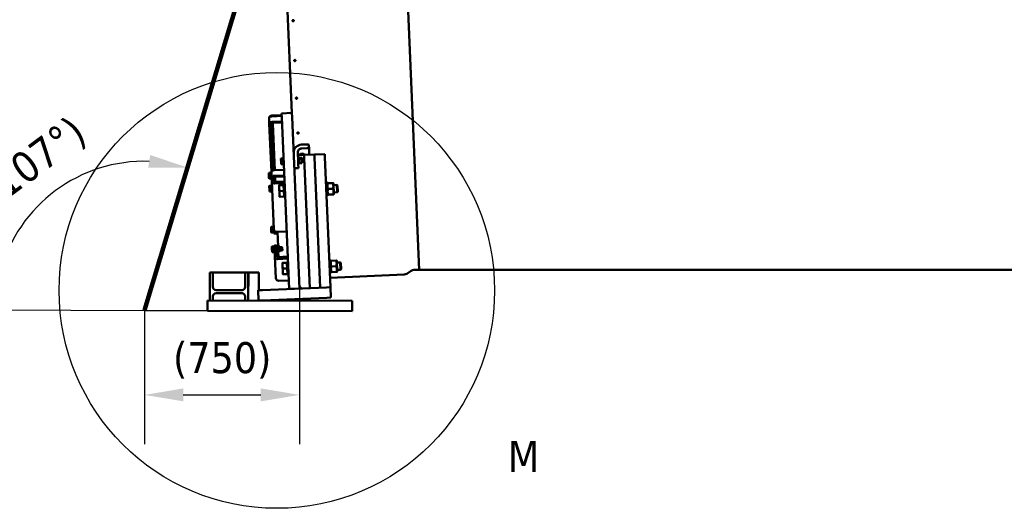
# Model space of a CAD drawing. Header units: millimetres. Extents: x 0 to 63075, y 0 to 44550.
# Tile 10 of 49: x 14633 to 19398, y 33088 to 35451. Entities that reach past the tile are written whole.
import ezdxf

# ---------------------------------------------------------------- set-up
doc = ezdxf.new("R2010")
doc.units = ezdxf.units.MM
doc.header["$LTSCALE"] = 75
for name, color, linetype, lineweight in [('Detail Boundary (ISO)', 7, 'Continuous', 25), ('Dimension (ISO)', 7, 'Continuous', 25), ('Sketch Geometry (ISO)', 7, 'Continuous', 25), ('Visible (ISO)', 7, 'Continuous', 50)]:
    doc.layers.add(name, color=color, linetype=linetype, lineweight=lineweight)
doc.styles.add('Label Text (ISO)', font='tahoma.ttf')
doc.styles.add('Note Text (ISO)', font='tahoma.ttf')
doc.dimstyles.new('Default (ISO)', dxfattribs={"dimscale": 75, "dimtxt": 2, "dimasz": 2.5, "dimexe": 3.175, "dimexo": 0, "dimgap": 0.762, "dimtad": 1, "dimrnd": 1e-08, "dimtxsty": 'Note Text (ISO)', "dimcen": 0.09, "dimdle": 10, "dimclrd": 256, "dimclre": 256, "dimclrt": 256, "dimazin": 2, "dimtfac": 1, "dimtmove": 0, "dimatfit": 3, "dimfxl": 1, "dimtolj": 1, "dimtzin": 0, "dimlwd": -1, "dimlwe": -1, "dimarcsym": 0})

# ---------------------------------------------------------------- blocks, each defined once
blk = doc.blocks.new('2dDetail1')
at = {"layer": 'Detail Boundary (ISO)'}
blk.add_circle((211.702, 455.222), 14.05, dxfattribs=at)
at = {"layer": 'Detail Boundary (ISO)', "insert": (226.6, 443.518), "char_height": 2, "attachment_point": 7, "style": 'Label Text (ISO)'}
blk.add_mtext('M', dxfattribs=at)
blk = doc.blocks.new('*D60')
at = {"layer": 'Defpoints', "color": 0, "transparency": 16777216}
for p in [(15897.9, 36236.9), (15004.3, 34727.6), (15236, 34043.5), (15236.8, 34043.5)]:
    blk.add_point(p, dxfattribs=at)
at = {"layer": 'Dimension (ISO)', "transparency": 16777216}
blk.add_line((15236, 34043.5), (14276.1, 34045.9), dxfattribs=at)
blk.add_arc((15236.8, 34043.5), 722.5, 88.1379, 164.9486, dxfattribs=at)
for points in [[(15265.3, 34796.5), (15255.2, 34734.8), (15445.3, 34735.3)], [(14570, 34227), (14508.1, 34235.3), (14514.2, 34045.3)]]:
    blk.add_solid(points, dxfattribs=at)
at = {"layer": 'Dimension (ISO)', "transparency": 16777216, "insert": (14425, 34659.1), "char_height": 150, "attachment_point": 1, "rotation": 36.5432, "style": 'Note Text (ISO)'}
blk.add_mtext('\\A1;(107°)', dxfattribs=at)
blk = doc.blocks.new('*D61')
at = {"layer": 'Defpoints', "color": 0, "transparency": 16777216}
for p in [(15987.5, 34150.7), (15237.5, 34045.8), (15987.5, 33636.3)]:
    blk.add_point(p, dxfattribs=at)
at = {"layer": 'Dimension (ISO)', "transparency": 16777216}
for p, q in [((15987.5, 34150.7), (15987.5, 33398.2)), ((15237.5, 34045.8), (15237.5, 33398.2)), ((15425, 33636.3), (15800, 33636.3))]:
    blk.add_line(p, q, dxfattribs=at)
for points in [[(15425, 33667.6), (15425, 33605.1), (15237.5, 33636.3)], [(15800, 33667.6), (15800, 33605.1), (15987.5, 33636.3)]]:
    blk.add_solid(points, dxfattribs=at)
at = {"layer": 'Dimension (ISO)', "transparency": 16777216, "insert": (15375.4, 33891.7), "char_height": 150, "attachment_point": 1, "style": 'Note Text (ISO)'}
blk.add_mtext('\\A1;(750)', dxfattribs=at)

msp = doc.modelspace()

# ---------------------------------------------------------------- linework, layer by layer
at = {"layer": 'Dimension (ISO)'}
msp.add_line((15541.6635, 34042.7596), (15236.7594, 34043.5078), dxfattribs=at)
at = {"layer": 'Sketch Geometry (ISO)', "color": 1, "linetype": 'Continuous', "lineweight": 100, "true_color": 0xff0000}
msp.add_line((15897.851, 36236.8922), (15237.4557, 34045.8178), dxfattribs=at)
at = {"layer": 'Visible (ISO)'}
for p, q in [((16566.7638, 34241.6873), (16388.8957, 38382.8693)), ((16388.8957, 38382.8693), (16566.7638, 34241.6873)), ((15950.9809, 34999.9042), (15806.9675, 38352.8702)), ((15839.932, 34975.3555), (15841.0841, 34948.5334)), ((15853.4563, 34986.7309), (15901.4121, 34988.7906)), ((15853.6187, 34982.9498), (15901.5745, 34985.0095)), ((15950.9809, 34999.9042), (15901.0269, 34997.7586)), ((15901.8852, 34977.777), (15901.0269, 34997.7586)), ((15901.8852, 34977.777), (15937.5017, 34148.5416)), ((15950.9809, 34999.9042), (15951.8391, 34979.9226)), ((15951.8391, 34979.9226), (15987.4557, 34150.6871)), ((15841.0841, 34948.5334), (15851.1179, 34714.9219)), ((15860.8208, 34722.0531), (15851.0748, 34948.9625)), ((15902.7266, 34958.1875), (15854.7708, 34956.1277)), ((15902.9411, 34953.1921), (15854.9853, 34951.1323)), ((15858.1504, 34947.3535), (15857.9933, 34951.0104)), ((15867.8019, 34722.645), (15858.1504, 34947.3535)), ((15997.6054, 34846.5294), (16022.5823, 34847.6022)), ((16033.5323, 34825.6995), (16032.7545, 34843.809)), ((15981.124, 34764.1786), (15979.1794, 34809.4522)), ((15983.4047, 34780.9896), (15984.216, 34782.5454)), ((15983.9997, 34795.4181), (16009.7624, 34796.5247)), ((15984.8053, 34783.4475), (15996.5849, 34783.9535)), ((15998.1911, 34781.6246), (15997.2494, 34783.1051)), ((16023.3602, 34829.4927), (15998.3832, 34828.4199)), ((16009.7624, 34796.5247), (16059.7163, 34798.6703)), ((16009.7624, 34796.5247), (16010.406, 34781.5385)), ((16010.406, 34781.5385), (16009.7624, 34796.5247)), ((16033.5323, 34825.6995), (16034.7393, 34797.5975)), ((16059.7163, 34798.6703), (16109.6702, 34800.8158)), ((16059.7163, 34798.6703), (16060.36, 34783.6841)), ((16060.36, 34783.6841), (16059.7163, 34798.6703)), ((16060.36, 34783.6841), (16087.3635, 34154.9783)), ((16087.3635, 34154.9783), (16060.36, 34783.6841)), ((16109.6702, 34800.8158), (16110.3139, 34785.8296)), ((16110.3139, 34785.8296), (16137.3175, 34157.1239)), ((15863.8478, 34744.7937), (15866.845, 34744.9224)), ((15897.4516, 34778.0485), (15897.8672, 34778.8454)), ((15897.4516, 34778.0485), (15897.483, 34777.3182)), ((15897.483, 34777.3182), (15897.8781, 34768.1205)), ((15897.8781, 34768.1205), (15898.3616, 34756.8618)), ((15898.3616, 34756.8618), (15898.4815, 34754.0706)), ((15906.5724, 34780.0919), (15898.4516, 34779.7431)), ((15898.4815, 34754.0706), (15898.9639, 34753.3122)), ((15906.7767, 34775.334), (15898.656, 34774.9853)), ((15907.3625, 34761.6965), (15899.2417, 34761.3477)), ((15907.7439, 34752.8167), (15899.6231, 34752.468)), ((15906.5724, 34780.0919), (15906.7767, 34775.334)), ((15906.6756, 34777.689), (15907.4749, 34777.7233)), ((15906.7767, 34775.334), (15907.3625, 34761.6965)), ((15907.346, 34780.7255), (15908.0631, 34781.507)), ((15908.569, 34752.2518), (15907.346, 34780.7255)), ((15907.3625, 34761.6965), (15907.7439, 34752.8167)), ((15907.6406, 34755.2197), (15908.44, 34755.254)), ((15908.0631, 34781.507), (15910.311, 34781.6036)), ((15908.0631, 34781.507), (15909.3504, 34751.5346)), ((15908.569, 34752.2518), (15909.3504, 34751.5346)), ((15909.3504, 34751.5346), (15911.5984, 34751.6312)), ((15980.5469, 34777.6138), (15983.5442, 34777.7425)), ((15981.124, 34764.1786), (15981.6943, 34750.9016)), ((15981.2335, 34761.6286), (15984.2308, 34761.7573)), ((15981.6943, 34750.9016), (15982.4197, 34734.0124)), ((15983.4047, 34780.9896), (15984.3702, 34758.5103)), ((15984.3702, 34758.5103), (15985.3119, 34757.0298)), ((15985.1876, 34774.5477), (15996.9671, 34775.0536)), ((15985.7731, 34760.9146), (15997.5527, 34761.4206)), ((15985.9764, 34756.1815), (15997.756, 34756.6874)), ((15999.1566, 34759.1454), (15998.1911, 34781.6246)), ((15998.3305, 34778.3776), (16006.2962, 34778.7198)), ((15999.1566, 34759.1454), (15998.3453, 34757.5896)), ((15999.0171, 34762.3924), (16006.9828, 34762.7345)), ((16006.9828, 34762.7345), (16006.2962, 34778.7198)), ((16007.5747, 34777.5467), (16006.2962, 34778.7198)), ((16008.156, 34764.0129), (16006.9828, 34762.7345)), ((16007.5747, 34777.5467), (16008.156, 34764.0129)), ((16010.406, 34781.5385), (16037.4096, 34152.8327)), ((16037.4096, 34152.8327), (16010.406, 34781.5385)), ((15838.4087, 34707.8703), (15839.3379, 34709.6523)), ((15838.4087, 34707.8703), (15838.4816, 34706.1742)), ((15838.4816, 34706.1742), (15838.9313, 34695.7038)), ((15838.9313, 34695.7038), (15839.3734, 34685.411)), ((15847.5206, 34710.1183), (15839.3999, 34709.7695)), ((15847.8255, 34703.0197), (15839.7048, 34702.6709)), ((15848.4201, 34689.1776), (15840.2993, 34688.8288)), ((15847.5206, 34710.1183), (15847.8255, 34703.0197)), ((15847.6326, 34707.5108), (15848.432, 34707.5451)), ((15847.8255, 34703.0197), (15848.4201, 34689.1776)), ((15848.4201, 34689.1776), (15848.7097, 34682.434)), ((15849.3971, 34685.0758), (15848.432, 34707.5451)), ((15848.5712, 34704.3031), (15851.5685, 34704.4318)), ((15849.2578, 34688.3178), (15852.2551, 34688.4466)), ((15851.1179, 34714.9219), (15852.27, 34688.0999)), ((15852.5918, 34680.6068), (15852.27, 34688.0999)), ((15862.2607, 34688.529), (15862.5826, 34681.0359)), ((15862.3065, 34688.8783), (15869.2394, 34689.1761)), ((15864.8046, 34722.5162), (15912.7604, 34724.576)), ((15913.9125, 34697.7539), (15865.9567, 34695.6942)), ((15914.127, 34692.7585), (15866.1712, 34690.6988)), ((15870.2037, 34666.7254), (15869.1685, 34690.8275)), ((15982.4599, 34733.0764), (15962.4783, 34732.2181)), ((15982.4197, 34734.0124), (15982.4599, 34733.0764)), ((15839.3734, 34685.411), (15839.4386, 34683.8924)), ((15839.4386, 34683.8924), (15840.5172, 34682.1967)), ((15848.7097, 34682.434), (15840.589, 34682.0852)), ((15841.0886, 34645.4766), (15841.6164, 34646.4888)), ((15841.0886, 34645.4766), (15841.195, 34642.9991)), ((15841.195, 34642.9991), (15841.6707, 34631.9227)), ((15850.2055, 34647.6076), (15842.0848, 34647.2588)), ((15848.5977, 34685.0415), (15849.3971, 34685.0758)), ((15850.2055, 34647.6076), (15850.5675, 34639.1801)), ((15850.3125, 34645.1171), (15851.1119, 34645.1514)), ((15850.9829, 34648.1536), (15851.7, 34648.9351)), ((15852.2059, 34619.6799), (15850.9829, 34648.1536)), ((15851.7, 34648.9351), (15853.948, 34649.0317)), ((15851.7, 34648.9351), (15852.9874, 34618.9627)), ((15852.5918, 34680.6068), (15852.8849, 34673.7829)), ((15853.0707, 34669.4568), (15852.8849, 34673.7829)), ((15863.0905, 34436.1719), (15853.0707, 34669.4568)), ((15862.8757, 34674.212), (15862.5826, 34681.0359)), ((15862.8757, 34674.212), (15863.0615, 34669.8859)), ((15867.2064, 34666.5966), (15915.1622, 34668.6564)), ((15915.5339, 34660.0041), (15867.5781, 34657.9444)), ((15888.4639, 34649.3986), (15889.054, 34635.6613)), ((15910.1439, 34650.3298), (15890.9179, 34649.504)), ((15910.1439, 34650.3298), (15911.324, 34622.8551)), ((15910.2274, 34648.3866), (15911.0268, 34648.4209)), ((15913.22, 34597.358), (15911.0268, 34648.4209)), ((15911.351, 34640.8729), (15916.3463, 34641.0874)), ((16119.265, 34664.8168), (16115.5184, 34664.6559)), ((16122.0972, 34598.8776), (16119.265, 34664.8168)), ((16120.5675, 34663.6216), (16119.265, 34664.8168)), ((16120.5675, 34663.6216), (16123.2924, 34600.1801)), ((16120.8335, 34657.4273), (16121.8747, 34659.4239)), ((16124.3286, 34659.5293), (16148.1426, 34660.5521)), ((16151.805, 34658.7576), (16150.5965, 34660.6575)), ((16153.9978, 34607.7047), (16151.805, 34658.7576)), ((16152.129, 34651.2146), (16168.6598, 34651.9246)), ((16170.2046, 34615.9577), (16168.6598, 34651.9246)), ((16171.2168, 34649.5783), (16168.6598, 34651.9246)), ((16171.2168, 34649.5783), (16172.551, 34618.5146)), ((15841.6707, 34631.9227), (15842.0793, 34622.4113)), ((15842.0793, 34622.4113), (15842.1185, 34621.4987)), ((15842.1185, 34621.4987), (15842.7312, 34620.5354)), ((15850.5675, 34639.1801), (15842.4468, 34638.8313)), ((15851.157, 34625.4549), (15843.0363, 34625.1061)), ((15851.3846, 34620.1572), (15843.2638, 34619.8084)), ((15850.5675, 34639.1801), (15851.157, 34625.4549)), ((15851.157, 34625.4549), (15851.3846, 34620.1572)), ((15851.2776, 34622.6478), (15852.0769, 34622.6821)), ((15852.2059, 34619.6799), (15852.9874, 34618.9627)), ((15852.9874, 34618.9627), (15855.2353, 34619.0593)), ((15889.054, 34635.6613), (15890.234, 34608.1866)), ((15890.234, 34608.1866), (15890.824, 34594.4493)), ((15911.324, 34622.8551), (15892.0979, 34622.0294)), ((15912.5041, 34595.3805), (15893.278, 34594.5547)), ((15911.324, 34622.8551), (15912.5041, 34595.3805)), ((15912.4206, 34597.3237), (15913.22, 34597.358)), ((15912.8958, 34604.906), (15917.8912, 34605.1206)), ((16122.0972, 34598.8776), (16118.3506, 34598.7167)), ((16123.2924, 34600.1801), (16122.0972, 34598.8776)), ((16123.0263, 34606.3744), (16124.2348, 34604.4745)), ((16125.5087, 34632.0546), (16149.3226, 34633.0774)), ((16126.6887, 34604.5799), (16150.5027, 34605.6028)), ((16153.9978, 34607.7047), (16152.9566, 34605.7082)), ((16153.6738, 34615.2477), (16170.2046, 34615.9577)), ((16172.551, 34618.5146), (16170.2046, 34615.9577)), ((15849.5946, 34447.4368), (15850.5238, 34449.2187)), ((15858.7065, 34449.6847), (15850.5858, 34449.3359)), ((15858.7065, 34449.6847), (15859.0114, 34442.5862)), ((15859.4889, 34450.1138), (15860.2061, 34450.8953)), ((15860.7119, 34421.6401), (15859.4889, 34450.1138)), ((15860.2061, 34450.8953), (15862.454, 34450.9919)), ((15860.2061, 34450.8953), (15861.4934, 34420.9229)), ((15849.5946, 34447.4368), (15849.6674, 34445.7407)), ((15849.6674, 34445.7407), (15850.1172, 34435.2703)), ((15850.1172, 34435.2703), (15850.5592, 34424.9775)), ((15850.5592, 34424.9775), (15850.6245, 34423.4589)), ((15850.6245, 34423.4589), (15851.7031, 34421.7631)), ((15859.0114, 34442.5862), (15850.8907, 34442.2374)), ((15859.606, 34428.744), (15851.4852, 34428.3952)), ((15859.8956, 34422.0005), (15851.7749, 34421.6517)), ((15858.8185, 34447.0773), (15859.6179, 34447.1116)), ((15859.0114, 34442.5862), (15859.606, 34428.744)), ((15859.606, 34428.744), (15859.8956, 34422.0005)), ((15859.7836, 34424.608), (15860.583, 34424.6423)), ((15860.7119, 34421.6401), (15861.4934, 34420.9229)), ((15861.4934, 34420.9229), (15863.7413, 34421.0195)), ((15863.899, 34417.3495), (15863.0905, 34436.1719)), ((15863.9277, 34416.6802), (15863.899, 34417.3495)), ((15863.9277, 34416.6802), (15873.9185, 34417.1093)), ((15873.5799, 34424.9927), (15873.8898, 34417.7786)), ((15875.98, 34421.5452), (15873.7321, 34421.4486)), ((15873.8898, 34417.7786), (15873.9185, 34417.1093)), ((15875.98, 34421.5452), (15875.8454, 34424.6794)), ((15876.6972, 34422.3267), (15875.98, 34421.5452)), ((15876.5975, 34424.6475), (15876.6972, 34422.3267)), ((15877.5979, 34424.6594), (15925.5537, 34426.7192)), ((15883.6393, 34353.9133), (15880.5951, 34424.7882)), ((15862.7908, 34354.5924), (15854.6701, 34354.2436)), ((15862.7908, 34354.5924), (15863.1528, 34346.1648)), ((15863.5682, 34355.1384), (15864.2854, 34355.9199)), ((15864.7912, 34326.6646), (15863.5682, 34355.1384)), ((15864.2854, 34355.9199), (15866.5333, 34356.0164)), ((15864.2854, 34355.9199), (15865.5727, 34325.9475)), ((15866.422, 34358.6069), (15876.4128, 34359.036)), ((15866.5883, 34354.7352), (15866.422, 34358.6069)), ((15867.4664, 34334.2923), (15866.5883, 34354.7352)), ((15876.4128, 34359.036), (15876.5791, 34355.1644)), ((15878.772, 34356.5421), (15876.5241, 34356.4455)), ((15877.4571, 34334.7214), (15876.5791, 34355.1644)), ((15880.0593, 34326.5697), (15878.772, 34356.5421)), ((15879.5535, 34355.825), (15878.772, 34356.5421)), ((15879.5535, 34355.825), (15880.7765, 34327.3512)), ((15879.6822, 34352.8277), (15880.0845, 34353.5992)), ((15881.1464, 34353.8062), (15885.5527, 34353.9955)), ((15881.1608, 34353.4699), (15885.5672, 34353.6592)), ((15887.0954, 34353.1461), (15886.6284, 34353.8803)), ((15853.6739, 34352.4613), (15854.2018, 34353.4736)), ((15853.6739, 34352.4613), (15853.7803, 34349.9838)), ((15853.7803, 34349.9838), (15854.256, 34338.9075)), ((15854.256, 34338.9075), (15854.6646, 34329.396)), ((15854.6646, 34329.396), (15854.7038, 34328.4834)), ((15854.7038, 34328.4834), (15855.3165, 34327.5202)), ((15863.1528, 34346.1648), (15855.0321, 34345.816)), ((15863.7423, 34332.4396), (15855.6216, 34332.0908)), ((15863.9699, 34327.142), (15855.8491, 34326.7932)), ((15862.8978, 34352.1018), (15863.6972, 34352.1362)), ((15863.1528, 34346.1648), (15863.7423, 34332.4396)), ((15863.7423, 34332.4396), (15863.9699, 34327.142)), ((15863.8629, 34329.6325), (15864.6623, 34329.6669)), ((15864.7912, 34326.6646), (15865.5727, 34325.9475)), ((15865.5727, 34325.9475), (15867.8206, 34326.0441)), ((15867.7237, 34328.3012), (15867.4664, 34334.2923)), ((15868.2063, 34317.064), (15867.7237, 34328.3012)), ((15868.2063, 34317.064), (15868.4637, 34311.073)), ((15868.6727, 34306.2056), (15868.4637, 34311.073)), ((15873.1807, 34201.2502), (15868.6727, 34306.2056)), ((15877.4571, 34334.7214), (15877.7145, 34328.7303)), ((15877.7145, 34328.7303), (15878.1971, 34317.4932)), ((15880.0593, 34326.5697), (15877.8114, 34326.4732)), ((15878.4544, 34311.5021), (15878.1971, 34317.4932)), ((15878.4544, 34311.5021), (15878.6635, 34306.6347)), ((15880.7765, 34327.3512), (15880.0593, 34326.5697)), ((15880.6477, 34330.3485), (15881.1147, 34329.6143)), ((15881.6828, 34341.3164), (15886.0892, 34341.5057)), ((15882.1904, 34329.4991), (15886.5967, 34329.6884)), ((15885.8243, 34303.0412), (15884.6833, 34329.6062)), ((15887.0954, 34353.1461), (15892.0908, 34353.3607)), ((15887.0954, 34353.1461), (15888.0609, 34330.6669)), ((15888.0609, 34330.6669), (15887.6586, 34329.8953)), ((15888.0609, 34330.6669), (15893.0563, 34330.8814)), ((15892.0908, 34353.3607), (15893.0563, 34330.8814)), ((15892.2302, 34350.1137), (15902.5737, 34350.5579)), ((15892.9168, 34334.1284), (15903.2603, 34334.5727)), ((15903.2603, 34334.5727), (15902.5737, 34350.5579)), ((15903.8522, 34349.3848), (15902.5737, 34350.5579)), ((15904.4335, 34335.8511), (15903.2603, 34334.5727)), ((15903.8522, 34349.3848), (15904.4335, 34335.8511)), ((15882.8271, 34302.9125), (15930.7828, 34304.9722)), ((15931.201, 34295.2375), (15883.2452, 34293.1777)), ((15904.5557, 34274.744), (15905.1458, 34261.0067)), ((15905.1458, 34261.0067), (15906.3258, 34233.532)), ((15926.2357, 34275.6752), (15907.0097, 34274.8494)), ((15926.2357, 34275.6752), (15927.4158, 34248.2006)), ((15926.3192, 34273.732), (15927.1186, 34273.7663)), ((15929.3118, 34222.7034), (15927.1186, 34273.7663)), ((15927.4428, 34266.2183), (15932.4382, 34266.4329)), ((16135.3568, 34290.1623), (16131.6103, 34290.0013)), ((16138.189, 34224.2231), (16135.3568, 34290.1623)), ((16136.6593, 34288.9671), (16135.3568, 34290.1623)), ((16136.6593, 34288.9671), (16139.3842, 34225.5255)), ((16136.9253, 34282.7728), (16137.9665, 34284.7693)), ((16140.4204, 34284.8747), (16164.2344, 34285.8975)), ((16141.6005, 34257.4), (16165.4144, 34258.4228)), ((16167.8968, 34284.103), (16166.6883, 34286.0029)), ((16170.0896, 34233.0501), (16167.8968, 34284.103)), ((16168.2208, 34276.56), (16184.7516, 34277.27)), ((16186.2964, 34241.3032), (16184.7516, 34277.27)), ((16187.3086, 34274.9238), (16184.7516, 34277.27)), ((16187.3086, 34274.9238), (16188.6428, 34243.86)), ((15553.6199, 34228.7308), (15553.2862, 34092.7312)), ((15568.6198, 34228.694), (15553.6199, 34228.7308)), ((15568.4468, 34158.1942), (15568.6198, 34228.694)), ((15568.6198, 34228.694), (15724.6194, 34228.3112)), ((15724.6194, 34228.3112), (15724.4464, 34157.8114)), ((15739.6193, 34228.2744), (15724.6194, 34228.3112)), ((15739.2856, 34092.2748), (15739.6193, 34228.2744)), ((15740.1193, 34228.2732), (15739.7856, 34092.2736)), ((15740.1193, 34228.2732), (15790.1192, 34228.1505)), ((15790.1192, 34228.1505), (15789.9083, 34142.2023)), ((15906.3258, 34233.532), (15906.9159, 34219.7947)), ((15927.4158, 34248.2006), (15908.1897, 34247.3748)), ((15928.5959, 34220.7259), (15909.3698, 34219.9001)), ((15927.4158, 34248.2006), (15928.5959, 34220.7259)), ((15928.5124, 34222.6691), (15929.3118, 34222.7034)), ((15928.9876, 34230.2515), (15933.983, 34230.466)), ((16138.189, 34224.2231), (16134.4424, 34224.0621)), ((16135.3411, 34203.1388), (16493.671, 34218.5295)), ((16139.3842, 34225.5255), (16138.189, 34224.2231)), ((16139.1181, 34231.7198), (16140.3266, 34229.8199)), ((16142.7805, 34229.9253), (16166.5945, 34230.9482)), ((16170.0896, 34233.0501), (16169.0484, 34231.0536)), ((16169.7656, 34240.5931), (16186.2964, 34241.3032)), ((16188.6428, 34243.86), (16186.2964, 34241.3032)), ((16528.4622, 34236.6898), (16506.0157, 34222.4122)), ((16540.807, 34240.5725), (16566.7638, 34241.6873)), ((16566.7638, 34241.6873), (39850.7375, 34241.6873)), ((15887.7531, 34188.2224), (15935.7089, 34190.2821)), ((15583.3732, 34128.1575), (15709.3728, 34127.8483)), ((15709.4096, 34142.8483), (15583.41, 34143.1575)), ((15787.6399, 34142.1048), (15807.6215, 34142.9631)), ((15789.7854, 34092.1509), (15787.6399, 34142.1048)), ((16117.3359, 34156.2656), (15807.6215, 34142.9631)), ((15987.4557, 34150.6871), (15937.5017, 34148.5416)), ((15997.4464, 34151.1162), (15987.0265, 34160.6779)), ((16117.3359, 34156.2656), (16137.3175, 34157.1239)), ((16139.4631, 34107.1699), (16137.3175, 34157.1239)), ((15541.6635, 34042.7596), (15541.7862, 34092.7595)), ((15541.7862, 34092.7595), (16241.7841, 34091.0417)), ((15568.2861, 34092.6944), (15568.3364, 34113.1944)), ((15724.336, 34112.8116), (15724.2856, 34092.3116)), ((15789.7854, 34092.1509), (15809.767, 34093.0091)), ((16119.4815, 34106.3117), (15809.767, 34093.0091)), ((16119.4815, 34106.3117), (16139.4631, 34107.1699)), ((16241.6614, 34041.0419), (16241.7841, 34091.0417)), ((15541.6635, 34042.7596), (16241.6614, 34041.0419))]:
    msp.add_line(p, q, dxfattribs=at)
for centre, radius, start, end in [((16492.5982, 34243.5065), 25, 272.459402, 302.459402), ((16541.8798, 34215.5955), 25, 92.459402, 122.459402), ((15583.3364, 34113.1576), 15, 89.859402, 179.859402), ((15583.4468, 34158.1574), 15, 179.859402, 269.859402), ((15709.336, 34112.8484), 15, 359.859402, 89.859402), ((15709.4464, 34157.8482), 15, 269.859402, 359.859402)]:
    msp.add_arc(centre, radius, start, end, dxfattribs=at)
for centre, major_axis, ratio, start_param, end_param in [((15853.9191, 34975.9562), (-13.9871, -0.6008), 0.5, 4.71238898, 6.283185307), ((15853.9766, 34974.6177), (-13.9871, -0.6008), 0.866025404, 4.71238898, 6.018664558), ((15855.0712, 34949.1342), (-13.9871, -0.6008), 0.5, 4.71238898, 6.283185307), ((15855.0712, 34949.1342), (-3.9963, -0.1716), 0.5, 4.71238898, 6.283185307), ((15853.3696, 34942.1435), (9.2359, 10.0649), 0.267949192, 0.73279442, 0.785398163), ((15908.3189, 34944.5037), (-10.0649, 9.2359), 0.267949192, 5.497787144, 5.550390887), ((15999.161, 34810.3105), (-39.9632, -1.7165), 0.906307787, 4.71238898, 6.283185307), ((16022.7637, 34843.3799), (9.9908, 0.4291), 0.422618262, 0, 1.570796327), ((15999.161, 34810.3105), (-19.9816, -0.8582), 0.906307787, 4.71238898, 6.283185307), ((16000.2491, 34784.9767), (-19.9816, -0.8582), 0.906307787, 4.71238898, 6.283185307), ((15999.6527, 34798.8639), (9.9908, 0.4291), 0.422618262, 5.568143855, 7.853981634), ((16023.5415, 34825.2704), (9.9908, 0.4291), 0.422618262, 0, 1.570796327), ((15863.9964, 34741.3328), (-3.9963, -0.1716), 0.866025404, 4.71238898, 6.283185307), ((15865.105, 34715.5227), (-13.9871, -0.6008), 0.5, 4.71238898, 6.283185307), ((15866.2571, 34688.7006), (-13.9871, -0.6008), 0.5, 4.71238898, 6.283185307), ((15866.2571, 34688.7006), (-3.9963, -0.1716), 0.5, 4.71238898, 6.283185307), ((15867.0578, 34670.0576), (-13.9871, -0.6008), 0.866025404, 0, 1.570796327), ((15867.0578, 34670.0576), (-3.9963, -0.1716), 0.866025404, 0, 1.570796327), ((15877.0776, 34436.7726), (-13.9871, -0.6008), 0.866025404, 0, 1.570796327), ((15882.6598, 34306.8064), (-13.9871, -0.6008), 0.974370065, 0, 1.570796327), ((15882.6598, 34306.8064), (-3.9963, -0.1716), 0.974370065, 0, 1.570796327), ((15887.1678, 34201.851), (-13.9871, -0.6008), 0.974370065, 0, 1.570796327)]:
    msp.add_ellipse(centre, major_axis=major_axis, ratio=ratio, start_param=start_param, end_param=end_param, dxfattribs=at)
for points in [[(15953.4648, 35446.0174), (15953.4482, 35446.4042), (15953.5151, 35446.8204), (15953.8266, 35447.5944), (15954.0712, 35447.952), (15954.6464, 35448.525), (15955.0154, 35448.7785), (15955.8327, 35449.1288), (15956.281, 35449.2255), (15957.1277, 35449.2619), (15957.5826, 35449.204), (15958.4269, 35448.9251), (15958.8163, 35448.7041), (15959.4385, 35448.1826), (15959.7129, 35447.8472), (15960.0896, 35447.1028), (15960.192, 35446.6938), (15960.2252, 35445.9203), (15960.1583, 35445.5041), (15959.8468, 35444.7306), (15959.6021, 35444.3733), (15959.0269, 35443.8008), (15958.6579, 35443.5476), (15957.8406, 35443.1978), (15957.3923, 35443.1012), (15956.9689, 35443.083), (15956.5456, 35443.0648), (15956.0906, 35443.1226), (15955.2464, 35443.4011), (15954.8571, 35443.6217), (15954.2348, 35444.1427), (15953.9604, 35444.4778), (15953.5837, 35445.2218), (15953.4814, 35445.6306), (15953.4648, 35446.0174)], [(15961.7591, 35252.9071), (15961.7433, 35253.2738), (15961.8112, 35253.6686), (15962.1244, 35254.4031), (15962.3697, 35254.7428), (15962.9462, 35255.2874), (15963.3157, 35255.5286), (15964.1337, 35255.8626), (15964.5821, 35255.9553), (15965.4289, 35255.9917), (15965.8836, 35255.9377), (15966.7272, 35255.6751), (15967.116, 35255.4665), (15967.7371, 35254.9733), (15968.0107, 35254.6559), (15968.3857, 35253.951), (15968.4871, 35253.5635), (15968.5186, 35252.8301), (15968.4508, 35252.4355), (15968.1376, 35251.7015), (15967.8922, 35251.3622), (15967.3157, 35250.8183), (15966.9462, 35250.5774), (15966.1282, 35250.244), (15965.6797, 35250.1514), (15965.2563, 35250.1332), (15964.833, 35250.115), (15964.3782, 35250.1688), (15963.5347, 35250.4309), (15963.1459, 35250.6392), (15962.5248, 35251.1316), (15962.2512, 35251.4487), (15961.8762, 35252.1531), (15961.7748, 35252.5405), (15961.7591, 35252.9071)], [(15969.5662, 35071.1398), (15969.5515, 35071.4823), (15969.6204, 35071.8514), (15969.9356, 35072.5386), (15970.1819, 35072.8567), (15970.7599, 35073.3672), (15971.13, 35073.5936), (15971.9488, 35073.908), (15972.3975, 35073.996), (15973.2442, 35074.0323), (15973.6988, 35073.9832), (15974.5415, 35073.7402), (15974.9297, 35073.5463), (15975.5493, 35073.0872), (15975.822, 35072.7914), (15976.1949, 35072.1338), (15976.2953, 35071.772), (15976.3247, 35071.0869), (15976.2558, 35070.718), (15975.9405, 35070.0314), (15975.6942, 35069.7138), (15975.1162, 35069.204), (15974.746, 35068.978), (15973.9272, 35068.6643), (15973.4786, 35068.5765), (15973.0552, 35068.5583), (15972.6318, 35068.5401), (15972.1773, 35068.5891), (15971.3345, 35068.8315), (15970.9464, 35069.0249), (15970.3268, 35069.4832), (15970.0542, 35069.7786), (15969.6812, 35070.4356), (15969.5809, 35070.7973), (15969.5662, 35071.1398)], [(15976.8006, 34902.7068), (15976.787, 34903.0215), (15976.8572, 34903.3608), (15977.1748, 34903.9933), (15977.4222, 34904.2865), (15978.0018, 34904.7576), (15978.3727, 34904.967), (15979.1925, 34905.2587), (15979.6414, 34905.3411), (15980.4881, 34905.3775), (15980.9424, 34905.3339), (15981.7842, 34905.1135), (15982.1716, 34904.9367), (15982.7895, 34904.517), (15983.0611, 34904.2461), (15983.4318, 34903.6432), (15983.5308, 34903.3111), (15983.5579, 34902.6819), (15983.4876, 34902.3427), (15983.17, 34901.7109), (15982.9226, 34901.4182), (15982.343, 34900.948), (15981.9721, 34900.7391), (15981.1523, 34900.4481), (15980.7034, 34900.3659), (15980.28, 34900.3477), (15979.8566, 34900.3295), (15979.4023, 34900.3729), (15978.5606, 34900.5926), (15978.1731, 34900.7689), (15977.5553, 34901.1877), (15977.2837, 34901.4581), (15976.9131, 34902.0603), (15976.8141, 34902.3922), (15976.8006, 34902.7068)]]:
    msp.add_open_spline(points, degree=3, knots=[0.508527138, 0.508527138, 0.508527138, 0.508527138, 0.635658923, 0.635658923, 0.762790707, 0.762790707, 0.889922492, 0.889922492, 1.017054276, 1.017054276, 1.144186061, 1.144186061, 1.271317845, 1.271317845, 1.39844963, 1.39844963, 1.525581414, 1.525581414, 1.652713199, 1.652713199, 1.779844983, 1.779844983, 1.906976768, 1.906976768, 2.034108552, 2.034108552, 2.034108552, 2.161240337, 2.161240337, 2.288372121, 2.288372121, 2.415503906, 2.415503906, 2.54263569, 2.54263569, 2.54263569, 2.54263569], dxfattribs=at)
for points, weights in [([(15984.8053, 34783.4475), (15982.9983, 34778.9118), (15985.1876, 34774.5477)], [1, 1.15470053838, 1]), ([(15984.216, 34782.5454), (15984.4403, 34782.9755), (15984.8053, 34783.4475)], [1.04387878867, 1.02646777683, 1]), ([(15996.5849, 34783.9535), (15996.989, 34783.5145), (15997.2494, 34783.1051)], [1, 1.02646777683, 1.04387878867]), ([(15996.9671, 34775.0536), (15998.7741, 34779.5894), (15996.5849, 34783.9535)], [1, 1.15470053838, 1]), ([(15898.4516, 34779.7431), (15897.4356, 34778.4222), (15897.483, 34777.3182)], [1, 1.0379548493, 1]), ([(15897.483, 34777.3182), (15897.5304, 34776.2141), (15898.656, 34774.9853)], [1, 1.0379548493, 1]), ([(15898.656, 34774.9853), (15897.7421, 34771.2851), (15897.8781, 34768.1205)], [1, 1.0379548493, 1]), ([(15897.8781, 34768.1205), (15898.014, 34764.9559), (15899.2417, 34761.3477)], [1, 1.0379548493, 1]), ([(15899.2417, 34761.3477), (15898.2731, 34758.9224), (15898.3616, 34756.8618)], [1, 1.0379548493, 1]), ([(15898.3616, 34756.8618), (15898.4501, 34754.8013), (15899.6231, 34752.468)], [1, 1.0379548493, 1]), ([(15899.6231, 34752.468), (15899.2231, 34752.9047), (15898.9639, 34753.3122)], [1, 1.01316741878, 1.01719867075]), ([(15985.1876, 34774.5477), (15983.4822, 34767.6453), (15985.7731, 34760.9146)], [1, 1.15470053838, 1]), ([(15985.7731, 34760.9146), (15983.8766, 34758.4622), (15985.9764, 34756.1815)], [1, 1.15470053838, 1]), ([(15997.5527, 34761.4206), (15999.258, 34768.3229), (15996.9671, 34775.0536)], [1, 1.15470053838, 1]), ([(15997.756, 34756.6874), (15999.6525, 34759.1398), (15997.5527, 34761.4206)], [1, 1.15470053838, 1]), ([(15839.3999, 34709.7695), (15838.4108, 34707.8214), (15838.4816, 34706.1742)], [1, 1.0379548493, 1]), ([(15838.4816, 34706.1742), (15838.5523, 34704.527), (15839.7048, 34702.6709)], [1, 1.0379548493, 1]), ([(15839.7048, 34702.6709), (15838.7933, 34698.9159), (15838.9313, 34695.7038)], [1, 1.0379548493, 1]), ([(15838.9313, 34695.7038), (15839.0692, 34692.4918), (15840.2993, 34688.8288)], [1, 1.0379548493, 1]), ([(15839.3379, 34709.6523), (15839.3684, 34709.7106), (15839.3999, 34709.7695)], [1.00225477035, 1.00116302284, 1]), ([(15840.2993, 34688.8288), (15839.3061, 34686.9759), (15839.3734, 34685.411)], [1, 1.0379548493, 1]), ([(15839.3734, 34685.411), (15839.4406, 34683.8462), (15840.589, 34682.0852)], [1, 1.0379548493, 1]), ([(15842.0848, 34647.2588), (15841.111, 34644.9547), (15841.195, 34642.9991)], [1, 1.0379548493, 1]), ([(15841.195, 34642.9991), (15841.279, 34641.0434), (15842.4468, 34638.8313)], [1, 1.0379548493, 1]), ([(15841.6164, 34646.4888), (15841.81, 34646.86), (15842.0848, 34647.2588)], [1.01477992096, 1.01005230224, 1]), ([(15888.4639, 34649.3986), (15888.4639, 34649.3986), (15890.9179, 34649.504)], [1, 1.0379548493, 1]), ([(15890.9179, 34649.504), (15888.7801, 34642.0368), (15889.054, 34635.6613)], [1, 1.0379548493, 1]), ([(16121.8747, 34659.4239), (16121.8747, 34659.4239), (16124.3286, 34659.5293)], [1.07735026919, 1.07735026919, 1]), ([(16124.3286, 34659.5293), (16120.3395, 34645.5952), (16125.5087, 34632.0546)], [1, 1.15470053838, 1]), ([(16148.1426, 34660.5521), (16150.5965, 34660.6575), (16150.5965, 34660.6575)], [1, 1.07735026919, 1.07735026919]), ([(16149.3226, 34633.0774), (16153.3117, 34647.0114), (16148.1426, 34660.5521)], [1, 1.15470053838, 1]), ([(15842.4468, 34638.8313), (15841.5339, 34635.1076), (15841.6707, 34631.9227)], [1, 1.0379548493, 1]), ([(15841.6707, 34631.9227), (15841.8075, 34628.7377), (15843.0363, 34625.1061)], [1, 1.0379548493, 1]), ([(15843.0363, 34625.1061), (15842.0265, 34623.6406), (15842.0793, 34622.4113)], [1, 1.0379548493, 1]), ([(15842.0793, 34622.4113), (15842.1321, 34621.1819), (15843.2638, 34619.8084)], [1, 1.0379548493, 1]), ([(15889.054, 34635.6613), (15889.3278, 34629.2858), (15892.0979, 34622.0294)], [1, 1.0379548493, 1]), ([(15892.0979, 34622.0294), (15889.9602, 34614.5621), (15890.234, 34608.1866)], [1, 1.0379548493, 1]), ([(15890.234, 34608.1866), (15890.5079, 34601.8111), (15893.278, 34594.5547)], [1, 1.0379548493, 1]), ([(15893.278, 34594.5547), (15890.824, 34594.4493), (15890.824, 34594.4493)], [1, 1.0379548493, 1]), ([(16125.5087, 34632.0546), (16121.5196, 34618.1206), (16126.6887, 34604.5799)], [1, 1.15470053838, 1]), ([(16126.6887, 34604.5799), (16124.2348, 34604.4745), (16124.2348, 34604.4745)], [1, 1.07735026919, 1.07735026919]), ([(16150.5027, 34605.6028), (16154.4918, 34619.5368), (16149.3226, 34633.0774)], [1, 1.15470053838, 1]), ([(16152.9566, 34605.7082), (16152.9566, 34605.7082), (16150.5027, 34605.6028)], [1.07735026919, 1.07735026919, 1]), ([(15850.5858, 34449.3359), (15849.5967, 34447.3879), (15849.6674, 34445.7407)], [1, 1.0379548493, 1]), ([(15850.5238, 34449.2187), (15850.5543, 34449.2771), (15850.5858, 34449.3359)], [1.00225477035, 1.00116302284, 1]), ([(15849.6674, 34445.7407), (15849.7382, 34444.0934), (15850.8907, 34442.2374)], [1, 1.0379548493, 1]), ([(15850.8907, 34442.2374), (15849.9792, 34438.4824), (15850.1172, 34435.2703)], [1, 1.0379548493, 1]), ([(15850.1172, 34435.2703), (15850.2551, 34432.0582), (15851.4852, 34428.3952)], [1, 1.0379548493, 1]), ([(15851.4852, 34428.3952), (15850.492, 34426.5423), (15850.5592, 34424.9775)], [1, 1.0379548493, 1]), ([(15850.5592, 34424.9775), (15850.6265, 34423.4126), (15851.7749, 34421.6517)], [1, 1.0379548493, 1]), ([(15854.6701, 34354.2436), (15853.6963, 34351.9394), (15853.7803, 34349.9838)], [1, 1.0379548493, 1]), ([(15854.2018, 34353.4736), (15854.3953, 34353.8447), (15854.6701, 34354.2436)], [1.01477992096, 1.01005230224, 1]), ([(15881.1464, 34353.8062), (15879.1555, 34353.5523), (15881.1608, 34353.4699)], [1, 1.15470053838, 1]), ([(15885.5672, 34353.6592), (15887.5581, 34353.9132), (15885.5527, 34353.9955)], [1, 1.15470053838, 1]), ([(15886.0892, 34341.5057), (15887.8263, 34347.6682), (15885.5672, 34353.6592)], [1, 1.15470053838, 1]), ([(15853.7803, 34349.9838), (15853.8643, 34348.0282), (15855.0321, 34345.816)], [1, 1.0379548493, 1]), ([(15855.0321, 34345.816), (15854.1192, 34342.0924), (15854.256, 34338.9075)], [1, 1.0379548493, 1]), ([(15854.256, 34338.9075), (15854.3928, 34335.7225), (15855.6216, 34332.0908)], [1, 1.0379548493, 1]), ([(15855.6216, 34332.0908), (15854.6118, 34330.6254), (15854.6646, 34329.396)], [1, 1.0379548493, 1]), ([(15854.6646, 34329.396), (15854.7174, 34328.1667), (15855.8491, 34326.7932)], [1, 1.0379548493, 1]), ([(15881.1608, 34353.4699), (15879.4237, 34347.3073), (15881.6828, 34341.3164)], [1, 1.15470053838, 1]), ([(15881.6828, 34341.3164), (15879.9385, 34335.3219), (15882.1904, 34329.4991)], [1, 1.15470053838, 1]), ([(15882.1904, 34329.4991), (15881.1611, 34329.5414), (15881.1147, 34329.6143)], [1, 1.0738437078, 1.07719130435]), ([(15886.5967, 34329.6884), (15888.3411, 34335.6828), (15886.0892, 34341.5057)], [1, 1.15470053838, 1]), ([(15887.6586, 34329.8953), (15887.6186, 34329.8187), (15886.5967, 34329.6884)], [1.07719130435, 1.0738437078, 1]), ([(15904.5557, 34274.744), (15904.5557, 34274.744), (15907.0097, 34274.8494)], [1, 1.0379548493, 1]), ([(15907.0097, 34274.8494), (15904.8719, 34267.3822), (15905.1458, 34261.0067)], [1, 1.0379548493, 1]), ([(15905.1458, 34261.0067), (15905.4196, 34254.6312), (15908.1897, 34247.3748)], [1, 1.0379548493, 1]), ([(16137.9665, 34284.7693), (16137.9665, 34284.7693), (16140.4204, 34284.8747)], [1.07735026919, 1.07735026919, 1]), ([(16140.4204, 34284.8747), (16136.4313, 34270.9407), (16141.6005, 34257.4)], [1, 1.15470053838, 1]), ([(16164.2344, 34285.8975), (16166.6883, 34286.0029), (16166.6883, 34286.0029)], [1, 1.07735026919, 1.07735026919]), ([(16165.4144, 34258.4228), (16169.4035, 34272.3569), (16164.2344, 34285.8975)], [1, 1.15470053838, 1]), ([(16166.5945, 34230.9482), (16170.5836, 34244.8822), (16165.4144, 34258.4228)], [1, 1.15470053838, 1]), ([(15908.1897, 34247.3748), (15906.052, 34239.9076), (15906.3258, 34233.532)], [1, 1.0379548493, 1]), ([(15906.3258, 34233.532), (15906.5997, 34227.1565), (15909.3698, 34219.9001)], [1, 1.0379548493, 1]), ([(15909.3698, 34219.9001), (15906.9159, 34219.7947), (15906.9159, 34219.7947)], [1, 1.0379548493, 1]), ([(16141.6005, 34257.4), (16137.6114, 34243.466), (16142.7805, 34229.9253)], [1, 1.15470053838, 1]), ([(16142.7805, 34229.9253), (16140.3266, 34229.8199), (16140.3266, 34229.8199)], [1, 1.07735026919, 1.07735026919]), ([(16169.0484, 34231.0536), (16169.0484, 34231.0536), (16166.5945, 34230.9482)], [1.07735026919, 1.07735026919, 1])]:
    msp.add_rational_spline(points, weights, degree=2, dxfattribs=at)

# ---------------------------------------------------------------- block references
at = {"layer": 'Detail Boundary (ISO)', "xscale": 75, "yscale": 75, "zscale": 75}
msp.add_blockref('2dDetail1', (0, 0), dxfattribs=at)

# ---------------------------------------------------------------- dimensions: what is measured, and where the dimension line sits
at = {"layer": 'Dimension (ISO)'}
dim = msp.add_angular_dim_3p(base=(15004.2604, 34727.5972), center=(15236.7594, 34043.5078), p1=(15897.851, 36236.8922), p2=(15236.0094, 34043.5097), text='(<>)', dimstyle='Default (ISO)', override={"dimgap": 0.762, "dimse1": 1, "dimadec": 0, "dimtol": 0, "dimlim": 0, "dimtp": 0, "dimtm": 0, "dimtdec": 0}, dxfattribs=at)
dim.commit()
dim.dimension.update_dxf_attribs({"geometry": '*D60', "text_midpoint": (14806.5504, 34623.9855), "dimtype": 165})
dim = msp.add_linear_dim(base=(15987.4557, 33636.3105), p1=(15237.4557, 34045.8178), p2=(15987.4557, 34150.6871), angle=180, text='(<>)', dimstyle='Default (ISO)', override={"dimgap": 0.762, "dimdec": 0, "dimtol": 0, "dimlim": 0, "dimtp": 0, "dimtm": 0, "dimtdec": 0, "dimtofl": 0, "dimatfit": 1}, dxfattribs=at)
dim.commit()
dim.dimension.update_dxf_attribs({"geometry": '*D61', "text_midpoint": (15612.4557, 33636.3105), "dimtype": 160})

doc.saveas('drawing.dxf')
